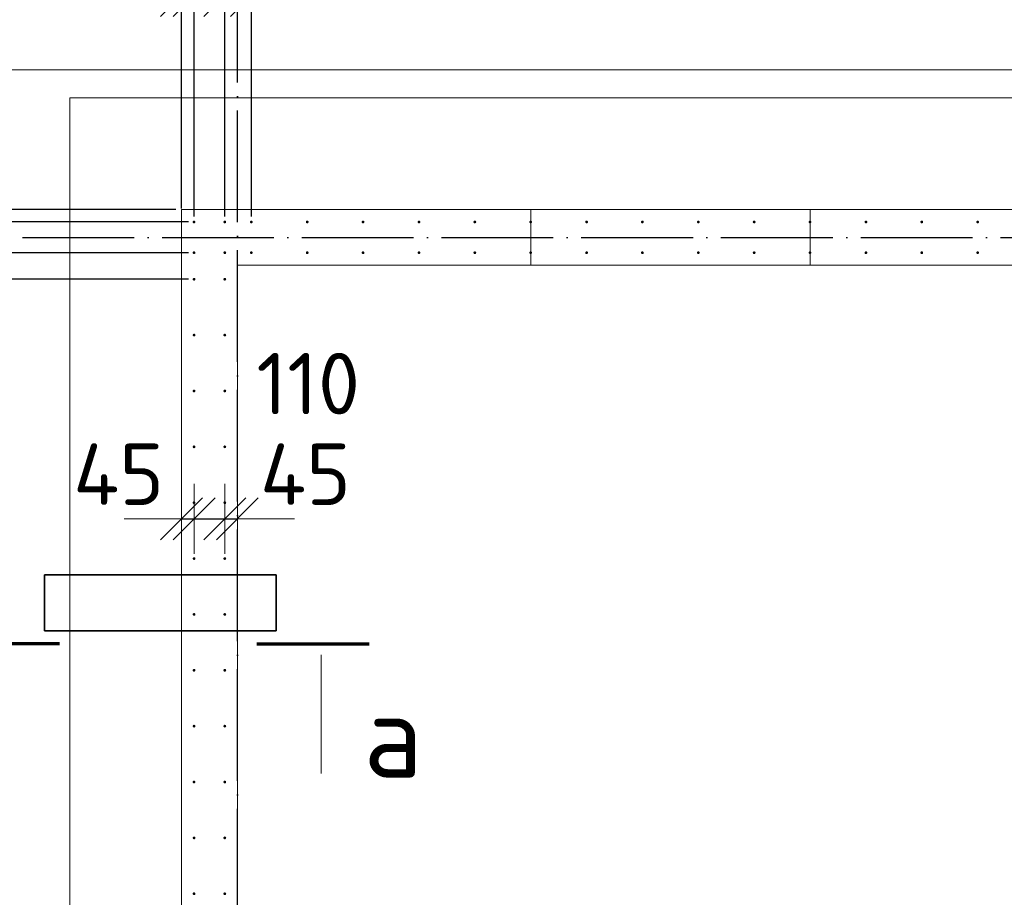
# Model space of a CAD drawing. Header units: millimetres. Extents: x -3725 to 93325, y -74170 to 82591.
# Tile 73 of 133: x 60421 to 63945, y 35417 to 38559. Entities that reach past the tile are written whole.
import ezdxf

# ---------------------------------------------------------------- set-up
doc = ezdxf.new("R2010")
doc.units = ezdxf.units.MM
doc.header["$PDMODE"] = 65
for name, pattern in [('______11', [500, 400, -50, 0, -50]), ('______2', [270, 200, -70]), ('______3', [500, 400, -100]), ('______5', [1100, 800, -100, 100, -100])]:
    doc.linetypes.add(name, pattern=pattern)
for name, color, linetype, lineweight in [('Standard', 7, 'Continuous', 25), ('Арм.стержн. Выпуски', 180, 'Continuous', 35), ('Балка_ общее', 7, '______3', 13), ('Размерная линия_ общее', 7, 'Continuous', 13), ('Стена_ общее', 7, 'Continuous', 35), ('Фундамент (1)', 7, 'Continuous', 35)]:
    doc.layers.add(name, color=color, linetype=linetype, lineweight=lineweight)
doc.layers.add('Осевая линия_ общее', color=7, linetype='______5', lineweight=13, true_color=0xa0a0a0)
doc.styles.add('ISOCPEUR', font='ISOCPEUR')
doc.dimstyles.new('DIMSTYLE_3', dxfattribs={"dimtxt": 220, "dimasz": 250, "dimexe": 0, "dimexo": 0, "dimgap": 110, "dimtad": 2, "dimdec": 0, "dimrnd": 5, "dimzin": 12, "dimdsep": 46, "dimtxsty": 'ISOCPEUR', "dimblk1": 'ALL_ML_STRICH', "dimblk2": 'ALL_ML_STRICH', "dimsah": 1, "dimcen": 0, "dimclrd": 7, "dimclre": 256, "dimclrt": 7, "dimadec": 0, "dimazin": 0, "dimtfac": 1, "dimtdec": 0, "dimtix": 1, "dimtmove": 2, "dimatfit": 3, "dimfxl": 0, "dimtzin": 0, "dimlwd": 0, "dimlwe": -3, "dimarcsym": 0})
doc.dimstyles.new('DIMSTYLE_5', dxfattribs={"dimtxt": 220, "dimasz": 250, "dimexe": 0, "dimexo": 0, "dimgap": 110, "dimtad": 2, "dimdec": 0, "dimrnd": 5, "dimzin": 12, "dimdsep": 46, "dimtxsty": 'ISOCPEUR', "dimblk1": 'ALL_ML_STRICH', "dimblk2": 'ALL_ML_STRICH', "dimsah": 1, "dimcen": 0, "dimclrd": 7, "dimclre": 256, "dimclrt": 7, "dimadec": 0, "dimazin": 0, "dimtfac": 1, "dimtdec": 0, "dimtix": 1, "dimtmove": 2, "dimatfit": 3, "dimfxl": 0, "dimtvp": 1.2, "dimtzin": 0, "dimlwd": 0, "dimlwe": -3, "dimarcsym": 0})

# ---------------------------------------------------------------- blocks, each defined once
blk = doc.blocks.new('СЛОЖНЫЙ_ОБЪЕКТ_6')
at = {"layer": 'Осевая линия_ общее', "color": 253, "linetype": '______11', "lineweight": -3, "true_color": 0xa0a0a0, "transparency": 33554687}
for p, q in [((61200, 15830), (61200, 40010)), ((56930, 37780), (74900, 37780))]:
    blk.add_line(p, q, dxfattribs=at)
blk = doc.blocks.new('ALL_ML_STRICH')
at = {"color": 0, "linetype": 'ByBlock', "lineweight": -2}
for p, q in [((0, -0.5), (0, 0.5)), ((-0.3, -0.3), (0.3, 0.3)), ((-1, 0), (0.5, 0))]:
    blk.add_line(p, q, dxfattribs=at)
blk = doc.blocks.new('*D369')
at = {"layer": 'DEFPOINTS', "color": 7, "linetype": 'Continuous', "lineweight": 13, "transparency": 33554687}
for p in [(61045, 36830), (61000, 36782.5), (61000, 36772.1)]:
    blk.add_point(p, dxfattribs=at)
at = {"layer": 'Размерная линия_ общее', "color": 253, "linetype": 'Continuous', "lineweight": -2, "true_color": 0xa0a0a0, "transparency": 33554687}
for p, q in [((61000, 36772.1), (61000, 36772.1)), ((61045, 36772.1), (61045, 36772.1))]:
    blk.add_line(p, q, dxfattribs=at)
at = {"layer": 'Размерная линия_ общее', "color": 7, "linetype": 'Continuous', "lineweight": -2, "transparency": 33554687}
blk.add_line((61000, 36772.1), (61045, 36772.1), dxfattribs=at)
at = {"layer": 'Размерная линия_ общее', "color": 7, "linetype": 'Continuous', "lineweight": 13, "transparency": 33554687, "xscale": 250, "yscale": 250, "zscale": 250}
blk.add_blockref('ALL_ML_STRICH', (61045, 36772.1), dxfattribs=at)
at = {"layer": 'Размерная линия_ общее', "color": 7, "linetype": 'Continuous', "lineweight": 13, "transparency": 33554687, "xscale": 250, "yscale": 250, "zscale": 250, "rotation": 180}
blk.add_blockref('ALL_ML_STRICH', (61000, 36772.1), dxfattribs=at)
at = {"layer": 'Размерная линия_ общее', "color": 7, "linetype": 'Continuous', "lineweight": 13, "transparency": 33554687, "insert": (60775, 36932), "char_height": 220, "width": 440, "attachment_point": 5, "style": 'ISOCPEUR'}
blk.add_mtext('\\A1;{45}', dxfattribs=at)
blk = doc.blocks.new('*D370')
at = {"layer": 'DEFPOINTS', "color": 7, "linetype": 'Continuous', "lineweight": 13, "transparency": 33554687}
for p in [(61045, 36830), (61155, 36830), (61045, 36772.1)]:
    blk.add_point(p, dxfattribs=at)
at = {"layer": 'Размерная линия_ общее', "color": 253, "linetype": 'Continuous', "lineweight": -2, "true_color": 0xa0a0a0, "transparency": 33554687}
for p, q in [((61045, 36772.1), (61045, 36772.1)), ((61155, 36772.1), (61155, 36772.1))]:
    blk.add_line(p, q, dxfattribs=at)
at = {"layer": 'Размерная линия_ общее', "color": 7, "linetype": 'Continuous', "lineweight": -2, "transparency": 33554687}
blk.add_line((61045, 36772.1), (61155, 36772.1), dxfattribs=at)
at = {"layer": 'Размерная линия_ общее', "color": 7, "linetype": 'Continuous', "lineweight": 13, "transparency": 33554687, "xscale": 250, "yscale": 250, "zscale": 250}
blk.add_blockref('ALL_ML_STRICH', (61155, 36772.1), dxfattribs=at)
at = {"layer": 'Размерная линия_ общее', "color": 7, "linetype": 'Continuous', "lineweight": 13, "transparency": 33554687, "xscale": 250, "yscale": 250, "zscale": 250, "rotation": 180}
blk.add_blockref('ALL_ML_STRICH', (61045, 36772.1), dxfattribs=at)
at = {"layer": 'Размерная линия_ общее', "color": 7, "linetype": 'Continuous', "lineweight": 13, "transparency": 33554687, "insert": (61453.7, 37256.3), "char_height": 220, "width": 660, "attachment_point": 5, "style": 'ISOCPEUR'}
blk.add_mtext('\\A1;{110}', dxfattribs=at)
blk = doc.blocks.new('*D371')
at = {"layer": 'DEFPOINTS', "color": 7, "linetype": 'Continuous', "lineweight": 13, "transparency": 33554687}
for p in [(61155, 36830), (61200, 36823), (61155, 36772.1)]:
    blk.add_point(p, dxfattribs=at)
at = {"layer": 'Размерная линия_ общее', "color": 253, "linetype": 'Continuous', "lineweight": -2, "true_color": 0xa0a0a0, "transparency": 33554687}
for p, q in [((61155, 36772.1), (61155, 36772.1)), ((61200, 36772.1), (61200, 36772.1))]:
    blk.add_line(p, q, dxfattribs=at)
at = {"layer": 'Размерная линия_ общее', "color": 7, "linetype": 'Continuous', "lineweight": -2, "transparency": 33554687}
blk.add_line((61155, 36772.1), (61200, 36772.1), dxfattribs=at)
at = {"layer": 'Размерная линия_ общее', "color": 7, "linetype": 'Continuous', "lineweight": 13, "transparency": 33554687, "xscale": 250, "yscale": 250, "zscale": 250}
blk.add_blockref('ALL_ML_STRICH', (61200, 36772.1), dxfattribs=at)
at = {"layer": 'Размерная линия_ общее', "color": 7, "linetype": 'Continuous', "lineweight": 13, "transparency": 33554687, "xscale": 250, "yscale": 250, "zscale": 250, "rotation": 180}
blk.add_blockref('ALL_ML_STRICH', (61155, 36772.1), dxfattribs=at)
at = {"layer": 'Размерная линия_ общее', "color": 7, "linetype": 'Continuous', "lineweight": 13, "transparency": 33554687, "insert": (61443.8, 36932), "char_height": 220, "width": 440, "attachment_point": 5, "style": 'ISOCPEUR'}
blk.add_mtext('\\A1;{45}', dxfattribs=at)
blk = doc.blocks.new('*D520')
at = {"layer": 'DEFPOINTS', "color": 7, "linetype": 'Continuous', "lineweight": 13, "transparency": 33554687}
for p in [(61000, 38645.5), (61000, 37862.8), (61045, 37835)]:
    blk.add_point(p, dxfattribs=at)
at = {"layer": 'Размерная линия_ общее', "color": 253, "linetype": 'Continuous', "lineweight": -2, "true_color": 0xa0a0a0, "transparency": 33554687}
for p, q in [((61000, 37882.8), (61000, 38645.5)), ((61045, 37855), (61045, 38645.5))]:
    blk.add_line(p, q, dxfattribs=at)
at = {"layer": 'Размерная линия_ общее', "color": 7, "linetype": 'Continuous', "lineweight": -2, "transparency": 33554687}
blk.add_line((61000, 38645.5), (61045, 38645.5), dxfattribs=at)
at = {"layer": 'Размерная линия_ общее', "color": 7, "linetype": 'Continuous', "lineweight": 13, "transparency": 33554687, "xscale": 250, "yscale": 250, "zscale": 250}
blk.add_blockref('ALL_ML_STRICH', (61045, 38645.5), dxfattribs=at)
at = {"layer": 'Размерная линия_ общее', "color": 7, "linetype": 'Continuous', "lineweight": 13, "transparency": 33554687, "xscale": 250, "yscale": 250, "zscale": 250, "rotation": 180}
blk.add_blockref('ALL_ML_STRICH', (61000, 38645.5), dxfattribs=at)
at = {"layer": 'Размерная линия_ общее', "color": 7, "linetype": 'Continuous', "lineweight": 13, "transparency": 33554687, "insert": (60761.9, 38805.9), "char_height": 220, "width": 440, "attachment_point": 5, "style": 'ISOCPEUR'}
blk.add_mtext('\\A1;{45}', dxfattribs=at)
blk = doc.blocks.new('*D521')
at = {"layer": 'DEFPOINTS', "color": 7, "linetype": 'Continuous', "lineweight": 13, "transparency": 33554687}
for p in [(61045, 38645.5), (61045, 37835), (61155, 37835)]:
    blk.add_point(p, dxfattribs=at)
at = {"layer": 'Размерная линия_ общее', "color": 253, "linetype": 'Continuous', "lineweight": -2, "true_color": 0xa0a0a0, "transparency": 33554687}
for p, q in [((61045, 37855), (61045, 38645.5)), ((61155, 37855), (61155, 38645.5))]:
    blk.add_line(p, q, dxfattribs=at)
at = {"layer": 'Размерная линия_ общее', "color": 7, "linetype": 'Continuous', "lineweight": -2, "transparency": 33554687}
blk.add_line((61045, 38645.5), (61155, 38645.5), dxfattribs=at)
at = {"layer": 'Размерная линия_ общее', "color": 7, "linetype": 'Continuous', "lineweight": 13, "transparency": 33554687, "xscale": 250, "yscale": 250, "zscale": 250}
blk.add_blockref('ALL_ML_STRICH', (61155, 38645.5), dxfattribs=at)
at = {"layer": 'Размерная линия_ общее', "color": 7, "linetype": 'Continuous', "lineweight": 13, "transparency": 33554687, "xscale": 250, "yscale": 250, "zscale": 250, "rotation": 180}
blk.add_blockref('ALL_ML_STRICH', (61045, 38645.5), dxfattribs=at)
at = {"layer": 'Размерная линия_ общее', "color": 7, "linetype": 'Continuous', "lineweight": 13, "transparency": 33554687, "insert": (60885.3, 39148), "char_height": 220, "width": 660, "attachment_point": 5, "style": 'ISOCPEUR'}
blk.add_mtext('\\A1;{110}', dxfattribs=at)
blk = doc.blocks.new('*D522')
at = {"layer": 'DEFPOINTS', "color": 7, "linetype": 'Continuous', "lineweight": 13, "transparency": 33554687}
for p in [(61155, 38645.5), (61155, 37835), (61250, 37835)]:
    blk.add_point(p, dxfattribs=at)
at = {"layer": 'Размерная линия_ общее', "color": 253, "linetype": 'Continuous', "lineweight": -2, "true_color": 0xa0a0a0, "transparency": 33554687}
for p, q in [((61155, 37855), (61155, 38645.5)), ((61250, 37855), (61250, 38645.5))]:
    blk.add_line(p, q, dxfattribs=at)
at = {"layer": 'Размерная линия_ общее', "color": 7, "linetype": 'Continuous', "lineweight": -2, "transparency": 33554687}
blk.add_line((61155, 38645.5), (61250, 38645.5), dxfattribs=at)
at = {"layer": 'Размерная линия_ общее', "color": 7, "linetype": 'Continuous', "lineweight": 13, "transparency": 33554687, "xscale": 250, "yscale": 250, "zscale": 250}
blk.add_blockref('ALL_ML_STRICH', (61250, 38645.5), dxfattribs=at)
at = {"layer": 'Размерная линия_ общее', "color": 7, "linetype": 'Continuous', "lineweight": 13, "transparency": 33554687, "xscale": 250, "yscale": 250, "zscale": 250, "rotation": 180}
blk.add_blockref('ALL_ML_STRICH', (61155, 38645.5), dxfattribs=at)
at = {"layer": 'Размерная линия_ общее', "color": 7, "linetype": 'Continuous', "lineweight": 13, "transparency": 33554687, "insert": (61481.3, 39145.6), "char_height": 220, "width": 440, "attachment_point": 5, "style": 'ISOCPEUR'}
blk.add_mtext('\\A1;{95}', dxfattribs=at)
blk = doc.blocks.new('*D523')
at = {"layer": 'DEFPOINTS', "color": 7, "linetype": 'Continuous', "lineweight": 13, "transparency": 33554687}
for p in [(61250, 38645.5), (61250, 37835), (73850, 37835)]:
    blk.add_point(p, dxfattribs=at)
at = {"layer": 'Размерная линия_ общее', "color": 253, "linetype": 'Continuous', "lineweight": -2, "true_color": 0xa0a0a0, "transparency": 33554687}
for p, q in [((61250, 37855), (61250, 38645.5)), ((73850, 37855), (73850, 38645.5))]:
    blk.add_line(p, q, dxfattribs=at)
at = {"layer": 'Размерная линия_ общее', "color": 7, "linetype": 'Continuous', "lineweight": -2, "transparency": 33554687}
blk.add_line((61250, 38645.5), (73850, 38645.5), dxfattribs=at)
at = {"layer": 'Размерная линия_ общее', "color": 7, "linetype": 'Continuous', "lineweight": 13, "transparency": 33554687, "xscale": 250, "yscale": 250, "zscale": 250, "rotation": 180}
blk.add_blockref('ALL_ML_STRICH', (61250, 38645.5), dxfattribs=at)
at = {"layer": 'Размерная линия_ общее', "color": 7, "linetype": 'Continuous', "lineweight": 13, "transparency": 33554687, "xscale": 250, "yscale": 250, "zscale": 250}
blk.add_blockref('ALL_ML_STRICH', (73850, 38645.5), dxfattribs=at)
at = {"layer": 'Размерная линия_ общее', "color": 7, "linetype": 'Continuous', "lineweight": 13, "transparency": 33554687, "insert": (66659, 38915.5), "char_height": 220, "width": 11, "attachment_point": 1, "line_spacing_factor": 0.60241, "style": 'ISOCPEUR'}
blk.add_mtext('63х200=12600', dxfattribs=at)
blk = doc.blocks.new('*D722')
at = {"layer": 'DEFPOINTS', "color": 7, "linetype": 'Continuous', "lineweight": 13, "transparency": 33554687}
for p in [(61045, 37630), (58219.7, 34630), (61050, 34630)]:
    blk.add_point(p, dxfattribs=at)
at = {"layer": 'Размерная линия_ общее', "color": 253, "linetype": 'Continuous', "lineweight": -2, "true_color": 0xa0a0a0, "transparency": 33554687}
for p, q in [((61025, 37630), (58219.7, 37630)), ((61030, 34630), (58219.7, 34630))]:
    blk.add_line(p, q, dxfattribs=at)
at = {"layer": 'Размерная линия_ общее', "color": 7, "linetype": 'Continuous', "lineweight": -2, "transparency": 33554687}
blk.add_line((58219.7, 34630), (58219.7, 37630), dxfattribs=at)
at = {"layer": 'Размерная линия_ общее', "color": 7, "linetype": 'Continuous', "lineweight": 13, "transparency": 33554687, "xscale": 250, "yscale": 250, "zscale": 250}
for p, rotation in [((58219.7, 37630), 90), ((58219.7, 34630), 270)]:
    blk.add_blockref('ALL_ML_STRICH', p, dxfattribs=dict(at, rotation=rotation))
at = {"layer": 'Размерная линия_ общее', "color": 7, "linetype": 'Continuous', "lineweight": 13, "transparency": 33554687, "insert": (57949.7, 35316), "char_height": 220, "width": 11, "attachment_point": 1, "rotation": 90, "line_spacing_factor": 0.60241, "style": 'ISOCPEUR'}
blk.add_mtext('15х200=3000', dxfattribs=at)
blk = doc.blocks.new('*D723')
at = {"layer": 'DEFPOINTS', "color": 7, "linetype": 'Continuous', "lineweight": 13, "transparency": 33554687}
for p in [(61045, 37725), (58219.7, 37630), (61045, 37630)]:
    blk.add_point(p, dxfattribs=at)
at = {"layer": 'Размерная линия_ общее', "color": 253, "linetype": 'Continuous', "lineweight": -2, "true_color": 0xa0a0a0, "transparency": 33554687}
for p, q in [((61025, 37725), (58219.7, 37725)), ((61025, 37630), (58219.7, 37630))]:
    blk.add_line(p, q, dxfattribs=at)
at = {"layer": 'Размерная линия_ общее', "color": 7, "linetype": 'Continuous', "lineweight": -2, "transparency": 33554687}
blk.add_line((58219.7, 37630), (58219.7, 37725), dxfattribs=at)
at = {"layer": 'Размерная линия_ общее', "color": 7, "linetype": 'Continuous', "lineweight": 13, "transparency": 33554687, "xscale": 250, "yscale": 250, "zscale": 250}
for p, rotation in [((58219.7, 37630), 270), ((58219.7, 37725), 90)]:
    blk.add_blockref('ALL_ML_STRICH', p, dxfattribs=dict(at, rotation=rotation))
at = {"layer": 'Размерная линия_ общее', "color": 7, "linetype": 'Continuous', "lineweight": 13, "transparency": 33554687, "insert": (57762.5, 37485.1), "char_height": 220, "width": 440, "attachment_point": 5, "rotation": 90, "style": 'ISOCPEUR'}
blk.add_mtext('\\A1;{95}', dxfattribs=at)
blk = doc.blocks.new('*D724')
at = {"layer": 'DEFPOINTS', "color": 7, "linetype": 'Continuous', "lineweight": 13, "transparency": 33554687}
for p in [(61045, 37835), (58219.7, 37725), (61045, 37725)]:
    blk.add_point(p, dxfattribs=at)
at = {"layer": 'Размерная линия_ общее', "color": 253, "linetype": 'Continuous', "lineweight": -2, "true_color": 0xa0a0a0, "transparency": 33554687}
for p, q in [((61025, 37835), (58219.7, 37835)), ((61025, 37725), (58219.7, 37725))]:
    blk.add_line(p, q, dxfattribs=at)
at = {"layer": 'Размерная линия_ общее', "color": 7, "linetype": 'Continuous', "lineweight": -2, "transparency": 33554687}
blk.add_line((58219.7, 37725), (58219.7, 37835), dxfattribs=at)
at = {"layer": 'Размерная линия_ общее', "color": 7, "linetype": 'Continuous', "lineweight": 13, "transparency": 33554687, "xscale": 250, "yscale": 250, "zscale": 250}
for p, rotation in [((58219.7, 37725), 270), ((58219.7, 37835), 90)]:
    blk.add_blockref('ALL_ML_STRICH', p, dxfattribs=dict(at, rotation=rotation))
at = {"layer": 'Размерная линия_ общее', "color": 7, "linetype": 'Continuous', "lineweight": 13, "transparency": 33554687, "insert": (57624.7, 38198.4), "char_height": 220, "width": 660, "attachment_point": 5, "rotation": 90, "style": 'ISOCPEUR'}
blk.add_mtext('\\A1;{110}', dxfattribs=at)
blk = doc.blocks.new('*D725')
at = {"layer": 'DEFPOINTS', "color": 7, "linetype": 'Continuous', "lineweight": 13, "transparency": 33554687}
for p in [(61000, 37880), (58219.7, 37835), (61045, 37835)]:
    blk.add_point(p, dxfattribs=at)
at = {"layer": 'Размерная линия_ общее', "color": 253, "linetype": 'Continuous', "lineweight": -2, "true_color": 0xa0a0a0, "transparency": 33554687}
for p, q in [((60980, 37880), (58219.7, 37880)), ((61025, 37835), (58219.7, 37835))]:
    blk.add_line(p, q, dxfattribs=at)
at = {"layer": 'Размерная линия_ общее', "color": 7, "linetype": 'Continuous', "lineweight": -2, "transparency": 33554687}
blk.add_line((58219.7, 37835), (58219.7, 37880), dxfattribs=at)
at = {"layer": 'Размерная линия_ общее', "color": 7, "linetype": 'Continuous', "lineweight": 13, "transparency": 33554687, "xscale": 250, "yscale": 250, "zscale": 250}
for p, rotation in [((58219.7, 37835), 270), ((58219.7, 37880), 90)]:
    blk.add_blockref('ALL_ML_STRICH', p, dxfattribs=dict(at, rotation=rotation))
at = {"layer": 'Размерная линия_ общее', "color": 7, "linetype": 'Continuous', "lineweight": 13, "transparency": 33554687, "insert": (58059.9, 38135.3), "char_height": 220, "width": 440, "attachment_point": 5, "rotation": 90, "style": 'ISOCPEUR'}
blk.add_mtext('\\A1;{45}', dxfattribs=at)

msp = doc.modelspace()

# ---------------------------------------------------------------- hatches: boundary and pattern name
at = {"layer": 'Арм.стержн. Выпуски', "linetype": 'Continuous', "lineweight": 35, "transparency": 33554687}
for points in [[(61050, 37835), (61049.6, 37836.9), (61048.5, 37838.5), (61046.9, 37839.6), (61045, 37840), (61043.1, 37839.6), (61041.5, 37838.5), (61040.4, 37836.9), (61040, 37835), (61040.4, 37833.1), (61041.5, 37831.5), (61043.1, 37830.4), (61045, 37830), (61046.9, 37830.4), (61048.5, 37831.5), (61049.6, 37833.1)], [(61160, 37835), (61159.6, 37836.9), (61158.5, 37838.5), (61156.9, 37839.6), (61155, 37840), (61153.1, 37839.6), (61151.5, 37838.5), (61150.4, 37836.9), (61150, 37835), (61150.4, 37833.1), (61151.5, 37831.5), (61153.1, 37830.4), (61155, 37830), (61156.9, 37830.4), (61158.5, 37831.5), (61159.6, 37833.1)], [(61255, 37835), (61254.6, 37836.9), (61253.5, 37838.5), (61251.9, 37839.6), (61250, 37840), (61248.1, 37839.6), (61246.5, 37838.5), (61245.4, 37836.9), (61245, 37835), (61245.4, 37833.1), (61246.5, 37831.5), (61248.1, 37830.4), (61250, 37830), (61251.9, 37830.4), (61253.5, 37831.5), (61254.6, 37833.1)], [(61455, 37835), (61454.6, 37836.9), (61453.5, 37838.5), (61451.9, 37839.6), (61450, 37840), (61448.1, 37839.6), (61446.5, 37838.5), (61445.4, 37836.9), (61445, 37835), (61445.4, 37833.1), (61446.5, 37831.5), (61448.1, 37830.4), (61450, 37830), (61451.9, 37830.4), (61453.5, 37831.5), (61454.6, 37833.1)], [(61655, 37835), (61654.6, 37836.9), (61653.5, 37838.5), (61651.9, 37839.6), (61650, 37840), (61648.1, 37839.6), (61646.5, 37838.5), (61645.4, 37836.9), (61645, 37835), (61645.4, 37833.1), (61646.5, 37831.5), (61648.1, 37830.4), (61650, 37830), (61651.9, 37830.4), (61653.5, 37831.5), (61654.6, 37833.1)], [(61855, 37835), (61854.6, 37836.9), (61853.5, 37838.5), (61851.9, 37839.6), (61850, 37840), (61848.1, 37839.6), (61846.5, 37838.5), (61845.4, 37836.9), (61845, 37835), (61845.4, 37833.1), (61846.5, 37831.5), (61848.1, 37830.4), (61850, 37830), (61851.9, 37830.4), (61853.5, 37831.5), (61854.6, 37833.1)], [(62055, 37835), (62054.6, 37836.9), (62053.5, 37838.5), (62051.9, 37839.6), (62050, 37840), (62048.1, 37839.6), (62046.5, 37838.5), (62045.4, 37836.9), (62045, 37835), (62045.4, 37833.1), (62046.5, 37831.5), (62048.1, 37830.4), (62050, 37830), (62051.9, 37830.4), (62053.5, 37831.5), (62054.6, 37833.1)], [(62255, 37835), (62254.6, 37836.9), (62253.5, 37838.5), (62251.9, 37839.6), (62250, 37840), (62248.1, 37839.6), (62246.5, 37838.5), (62245.4, 37836.9), (62245, 37835), (62245.4, 37833.1), (62246.5, 37831.5), (62248.1, 37830.4), (62250, 37830), (62251.9, 37830.4), (62253.5, 37831.5), (62254.6, 37833.1)], [(62455, 37835), (62454.6, 37836.9), (62453.5, 37838.5), (62451.9, 37839.6), (62450, 37840), (62448.1, 37839.6), (62446.5, 37838.5), (62445.4, 37836.9), (62445, 37835), (62445.4, 37833.1), (62446.5, 37831.5), (62448.1, 37830.4), (62450, 37830), (62451.9, 37830.4), (62453.5, 37831.5), (62454.6, 37833.1)], [(62655, 37835), (62654.6, 37836.9), (62653.5, 37838.5), (62651.9, 37839.6), (62650, 37840), (62648.1, 37839.6), (62646.5, 37838.5), (62645.4, 37836.9), (62645, 37835), (62645.4, 37833.1), (62646.5, 37831.5), (62648.1, 37830.4), (62650, 37830), (62651.9, 37830.4), (62653.5, 37831.5), (62654.6, 37833.1)], [(62855, 37835), (62854.6, 37836.9), (62853.5, 37838.5), (62851.9, 37839.6), (62850, 37840), (62848.1, 37839.6), (62846.5, 37838.5), (62845.4, 37836.9), (62845, 37835), (62845.4, 37833.1), (62846.5, 37831.5), (62848.1, 37830.4), (62850, 37830), (62851.9, 37830.4), (62853.5, 37831.5), (62854.6, 37833.1)], [(63055, 37835), (63054.6, 37836.9), (63053.5, 37838.5), (63051.9, 37839.6), (63050, 37840), (63048.1, 37839.6), (63046.5, 37838.5), (63045.4, 37836.9), (63045, 37835), (63045.4, 37833.1), (63046.5, 37831.5), (63048.1, 37830.4), (63050, 37830), (63051.9, 37830.4), (63053.5, 37831.5), (63054.6, 37833.1)], [(63255, 37835), (63254.6, 37836.9), (63253.5, 37838.5), (63251.9, 37839.6), (63250, 37840), (63248.1, 37839.6), (63246.5, 37838.5), (63245.4, 37836.9), (63245, 37835), (63245.4, 37833.1), (63246.5, 37831.5), (63248.1, 37830.4), (63250, 37830), (63251.9, 37830.4), (63253.5, 37831.5), (63254.6, 37833.1)], [(63455, 37835), (63454.6, 37836.9), (63453.5, 37838.5), (63451.9, 37839.6), (63450, 37840), (63448.1, 37839.6), (63446.5, 37838.5), (63445.4, 37836.9), (63445, 37835), (63445.4, 37833.1), (63446.5, 37831.5), (63448.1, 37830.4), (63450, 37830), (63451.9, 37830.4), (63453.5, 37831.5), (63454.6, 37833.1)], [(63655, 37835), (63654.6, 37836.9), (63653.5, 37838.5), (63651.9, 37839.6), (63650, 37840), (63648.1, 37839.6), (63646.5, 37838.5), (63645.4, 37836.9), (63645, 37835), (63645.4, 37833.1), (63646.5, 37831.5), (63648.1, 37830.4), (63650, 37830), (63651.9, 37830.4), (63653.5, 37831.5), (63654.6, 37833.1)], [(63855, 37835), (63854.6, 37836.9), (63853.5, 37838.5), (63851.9, 37839.6), (63850, 37840), (63848.1, 37839.6), (63846.5, 37838.5), (63845.4, 37836.9), (63845, 37835), (63845.4, 37833.1), (63846.5, 37831.5), (63848.1, 37830.4), (63850, 37830), (63851.9, 37830.4), (63853.5, 37831.5), (63854.6, 37833.1)], [(61050, 37725), (61049.6, 37726.9), (61048.5, 37728.5), (61046.9, 37729.6), (61045, 37730), (61043.1, 37729.6), (61041.5, 37728.5), (61040.4, 37726.9), (61040, 37725), (61040.4, 37723.1), (61041.5, 37721.5), (61043.1, 37720.4), (61045, 37720), (61046.9, 37720.4), (61048.5, 37721.5), (61049.6, 37723.1)], [(61160, 37725), (61159.6, 37726.9), (61158.5, 37728.5), (61156.9, 37729.6), (61155, 37730), (61153.1, 37729.6), (61151.5, 37728.5), (61150.4, 37726.9), (61150, 37725), (61150.4, 37723.1), (61151.5, 37721.5), (61153.1, 37720.4), (61155, 37720), (61156.9, 37720.4), (61158.5, 37721.5), (61159.6, 37723.1)], [(61255, 37725), (61254.6, 37726.9), (61253.5, 37728.5), (61251.9, 37729.6), (61250, 37730), (61248.1, 37729.6), (61246.5, 37728.5), (61245.4, 37726.9), (61245, 37725), (61245.4, 37723.1), (61246.5, 37721.5), (61248.1, 37720.4), (61250, 37720), (61251.9, 37720.4), (61253.5, 37721.5), (61254.6, 37723.1)], [(61455, 37725), (61454.6, 37726.9), (61453.5, 37728.5), (61451.9, 37729.6), (61450, 37730), (61448.1, 37729.6), (61446.5, 37728.5), (61445.4, 37726.9), (61445, 37725), (61445.4, 37723.1), (61446.5, 37721.5), (61448.1, 37720.4), (61450, 37720), (61451.9, 37720.4), (61453.5, 37721.5), (61454.6, 37723.1)], [(61655, 37725), (61654.6, 37726.9), (61653.5, 37728.5), (61651.9, 37729.6), (61650, 37730), (61648.1, 37729.6), (61646.5, 37728.5), (61645.4, 37726.9), (61645, 37725), (61645.4, 37723.1), (61646.5, 37721.5), (61648.1, 37720.4), (61650, 37720), (61651.9, 37720.4), (61653.5, 37721.5), (61654.6, 37723.1)], [(61855, 37725), (61854.6, 37726.9), (61853.5, 37728.5), (61851.9, 37729.6), (61850, 37730), (61848.1, 37729.6), (61846.5, 37728.5), (61845.4, 37726.9), (61845, 37725), (61845.4, 37723.1), (61846.5, 37721.5), (61848.1, 37720.4), (61850, 37720), (61851.9, 37720.4), (61853.5, 37721.5), (61854.6, 37723.1)], [(62055, 37725), (62054.6, 37726.9), (62053.5, 37728.5), (62051.9, 37729.6), (62050, 37730), (62048.1, 37729.6), (62046.5, 37728.5), (62045.4, 37726.9), (62045, 37725), (62045.4, 37723.1), (62046.5, 37721.5), (62048.1, 37720.4), (62050, 37720), (62051.9, 37720.4), (62053.5, 37721.5), (62054.6, 37723.1)], [(62255, 37725), (62254.6, 37726.9), (62253.5, 37728.5), (62251.9, 37729.6), (62250, 37730), (62248.1, 37729.6), (62246.5, 37728.5), (62245.4, 37726.9), (62245, 37725), (62245.4, 37723.1), (62246.5, 37721.5), (62248.1, 37720.4), (62250, 37720), (62251.9, 37720.4), (62253.5, 37721.5), (62254.6, 37723.1)], [(62455, 37725), (62454.6, 37726.9), (62453.5, 37728.5), (62451.9, 37729.6), (62450, 37730), (62448.1, 37729.6), (62446.5, 37728.5), (62445.4, 37726.9), (62445, 37725), (62445.4, 37723.1), (62446.5, 37721.5), (62448.1, 37720.4), (62450, 37720), (62451.9, 37720.4), (62453.5, 37721.5), (62454.6, 37723.1)], [(62655, 37725), (62654.6, 37726.9), (62653.5, 37728.5), (62651.9, 37729.6), (62650, 37730), (62648.1, 37729.6), (62646.5, 37728.5), (62645.4, 37726.9), (62645, 37725), (62645.4, 37723.1), (62646.5, 37721.5), (62648.1, 37720.4), (62650, 37720), (62651.9, 37720.4), (62653.5, 37721.5), (62654.6, 37723.1)], [(62855, 37725), (62854.6, 37726.9), (62853.5, 37728.5), (62851.9, 37729.6), (62850, 37730), (62848.1, 37729.6), (62846.5, 37728.5), (62845.4, 37726.9), (62845, 37725), (62845.4, 37723.1), (62846.5, 37721.5), (62848.1, 37720.4), (62850, 37720), (62851.9, 37720.4), (62853.5, 37721.5), (62854.6, 37723.1)], [(63055, 37725), (63054.6, 37726.9), (63053.5, 37728.5), (63051.9, 37729.6), (63050, 37730), (63048.1, 37729.6), (63046.5, 37728.5), (63045.4, 37726.9), (63045, 37725), (63045.4, 37723.1), (63046.5, 37721.5), (63048.1, 37720.4), (63050, 37720), (63051.9, 37720.4), (63053.5, 37721.5), (63054.6, 37723.1)], [(63255, 37725), (63254.6, 37726.9), (63253.5, 37728.5), (63251.9, 37729.6), (63250, 37730), (63248.1, 37729.6), (63246.5, 37728.5), (63245.4, 37726.9), (63245, 37725), (63245.4, 37723.1), (63246.5, 37721.5), (63248.1, 37720.4), (63250, 37720), (63251.9, 37720.4), (63253.5, 37721.5), (63254.6, 37723.1)], [(63455, 37725), (63454.6, 37726.9), (63453.5, 37728.5), (63451.9, 37729.6), (63450, 37730), (63448.1, 37729.6), (63446.5, 37728.5), (63445.4, 37726.9), (63445, 37725), (63445.4, 37723.1), (63446.5, 37721.5), (63448.1, 37720.4), (63450, 37720), (63451.9, 37720.4), (63453.5, 37721.5), (63454.6, 37723.1)], [(63655, 37725), (63654.6, 37726.9), (63653.5, 37728.5), (63651.9, 37729.6), (63650, 37730), (63648.1, 37729.6), (63646.5, 37728.5), (63645.4, 37726.9), (63645, 37725), (63645.4, 37723.1), (63646.5, 37721.5), (63648.1, 37720.4), (63650, 37720), (63651.9, 37720.4), (63653.5, 37721.5), (63654.6, 37723.1)], [(63855, 37725), (63854.6, 37726.9), (63853.5, 37728.5), (63851.9, 37729.6), (63850, 37730), (63848.1, 37729.6), (63846.5, 37728.5), (63845.4, 37726.9), (63845, 37725), (63845.4, 37723.1), (63846.5, 37721.5), (63848.1, 37720.4), (63850, 37720), (63851.9, 37720.4), (63853.5, 37721.5), (63854.6, 37723.1)], [(61050, 37630), (61049.6, 37631.9), (61048.5, 37633.5), (61046.9, 37634.6), (61045, 37635), (61043.1, 37634.6), (61041.5, 37633.5), (61040.4, 37631.9), (61040, 37630), (61040.4, 37628.1), (61041.5, 37626.5), (61043.1, 37625.4), (61045, 37625), (61046.9, 37625.4), (61048.5, 37626.5), (61049.6, 37628.1)], [(61160, 37630), (61159.6, 37631.9), (61158.5, 37633.5), (61156.9, 37634.6), (61155, 37635), (61153.1, 37634.6), (61151.5, 37633.5), (61150.4, 37631.9), (61150, 37630), (61150.4, 37628.1), (61151.5, 37626.5), (61153.1, 37625.4), (61155, 37625), (61156.9, 37625.4), (61158.5, 37626.5), (61159.6, 37628.1)], [(61050, 37430), (61049.6, 37431.9), (61048.5, 37433.5), (61046.9, 37434.6), (61045, 37435), (61043.1, 37434.6), (61041.5, 37433.5), (61040.4, 37431.9), (61040, 37430), (61040.4, 37428.1), (61041.5, 37426.5), (61043.1, 37425.4), (61045, 37425), (61046.9, 37425.4), (61048.5, 37426.5), (61049.6, 37428.1)], [(61160, 37430), (61159.6, 37431.9), (61158.5, 37433.5), (61156.9, 37434.6), (61155, 37435), (61153.1, 37434.6), (61151.5, 37433.5), (61150.4, 37431.9), (61150, 37430), (61150.4, 37428.1), (61151.5, 37426.5), (61153.1, 37425.4), (61155, 37425), (61156.9, 37425.4), (61158.5, 37426.5), (61159.6, 37428.1)], [(61050, 37230), (61049.6, 37231.9), (61048.5, 37233.5), (61046.9, 37234.6), (61045, 37235), (61043.1, 37234.6), (61041.5, 37233.5), (61040.4, 37231.9), (61040, 37230), (61040.4, 37228.1), (61041.5, 37226.5), (61043.1, 37225.4), (61045, 37225), (61046.9, 37225.4), (61048.5, 37226.5), (61049.6, 37228.1)], [(61160, 37230), (61159.6, 37231.9), (61158.5, 37233.5), (61156.9, 37234.6), (61155, 37235), (61153.1, 37234.6), (61151.5, 37233.5), (61150.4, 37231.9), (61150, 37230), (61150.4, 37228.1), (61151.5, 37226.5), (61153.1, 37225.4), (61155, 37225), (61156.9, 37225.4), (61158.5, 37226.5), (61159.6, 37228.1)], [(61050, 37030), (61049.6, 37031.9), (61048.5, 37033.5), (61046.9, 37034.6), (61045, 37035), (61043.1, 37034.6), (61041.5, 37033.5), (61040.4, 37031.9), (61040, 37030), (61040.4, 37028.1), (61041.5, 37026.5), (61043.1, 37025.4), (61045, 37025), (61046.9, 37025.4), (61048.5, 37026.5), (61049.6, 37028.1)], [(61160, 37030), (61159.6, 37031.9), (61158.5, 37033.5), (61156.9, 37034.6), (61155, 37035), (61153.1, 37034.6), (61151.5, 37033.5), (61150.4, 37031.9), (61150, 37030), (61150.4, 37028.1), (61151.5, 37026.5), (61153.1, 37025.4), (61155, 37025), (61156.9, 37025.4), (61158.5, 37026.5), (61159.6, 37028.1)], [(61050, 36830), (61049.6, 36831.9), (61048.5, 36833.5), (61046.9, 36834.6), (61045, 36835), (61043.1, 36834.6), (61041.5, 36833.5), (61040.4, 36831.9), (61040, 36830), (61040.4, 36828.1), (61041.5, 36826.5), (61043.1, 36825.4), (61045, 36825), (61046.9, 36825.4), (61048.5, 36826.5), (61049.6, 36828.1)], [(61160, 36830), (61159.6, 36831.9), (61158.5, 36833.5), (61156.9, 36834.6), (61155, 36835), (61153.1, 36834.6), (61151.5, 36833.5), (61150.4, 36831.9), (61150, 36830), (61150.4, 36828.1), (61151.5, 36826.5), (61153.1, 36825.4), (61155, 36825), (61156.9, 36825.4), (61158.5, 36826.5), (61159.6, 36828.1)], [(61050, 36630), (61049.6, 36631.9), (61048.5, 36633.5), (61046.9, 36634.6), (61045, 36635), (61043.1, 36634.6), (61041.5, 36633.5), (61040.4, 36631.9), (61040, 36630), (61040.4, 36628.1), (61041.5, 36626.5), (61043.1, 36625.4), (61045, 36625), (61046.9, 36625.4), (61048.5, 36626.5), (61049.6, 36628.1)], [(61160, 36630), (61159.6, 36631.9), (61158.5, 36633.5), (61156.9, 36634.6), (61155, 36635), (61153.1, 36634.6), (61151.5, 36633.5), (61150.4, 36631.9), (61150, 36630), (61150.4, 36628.1), (61151.5, 36626.5), (61153.1, 36625.4), (61155, 36625), (61156.9, 36625.4), (61158.5, 36626.5), (61159.6, 36628.1)], [(61050, 36430), (61049.6, 36431.9), (61048.5, 36433.5), (61046.9, 36434.6), (61045, 36435), (61043.1, 36434.6), (61041.5, 36433.5), (61040.4, 36431.9), (61040, 36430), (61040.4, 36428.1), (61041.5, 36426.5), (61043.1, 36425.4), (61045, 36425), (61046.9, 36425.4), (61048.5, 36426.5), (61049.6, 36428.1)], [(61160, 36430), (61159.6, 36431.9), (61158.5, 36433.5), (61156.9, 36434.6), (61155, 36435), (61153.1, 36434.6), (61151.5, 36433.5), (61150.4, 36431.9), (61150, 36430), (61150.4, 36428.1), (61151.5, 36426.5), (61153.1, 36425.4), (61155, 36425), (61156.9, 36425.4), (61158.5, 36426.5), (61159.6, 36428.1)], [(61050, 36230), (61049.6, 36231.9), (61048.5, 36233.5), (61046.9, 36234.6), (61045, 36235), (61043.1, 36234.6), (61041.5, 36233.5), (61040.4, 36231.9), (61040, 36230), (61040.4, 36228.1), (61041.5, 36226.5), (61043.1, 36225.4), (61045, 36225), (61046.9, 36225.4), (61048.5, 36226.5), (61049.6, 36228.1)], [(61160, 36230), (61159.6, 36231.9), (61158.5, 36233.5), (61156.9, 36234.6), (61155, 36235), (61153.1, 36234.6), (61151.5, 36233.5), (61150.4, 36231.9), (61150, 36230), (61150.4, 36228.1), (61151.5, 36226.5), (61153.1, 36225.4), (61155, 36225), (61156.9, 36225.4), (61158.5, 36226.5), (61159.6, 36228.1)], [(61050, 36030), (61049.6, 36031.9), (61048.5, 36033.5), (61046.9, 36034.6), (61045, 36035), (61043.1, 36034.6), (61041.5, 36033.5), (61040.4, 36031.9), (61040, 36030), (61040.4, 36028.1), (61041.5, 36026.5), (61043.1, 36025.4), (61045, 36025), (61046.9, 36025.4), (61048.5, 36026.5), (61049.6, 36028.1)], [(61160, 36030), (61159.6, 36031.9), (61158.5, 36033.5), (61156.9, 36034.6), (61155, 36035), (61153.1, 36034.6), (61151.5, 36033.5), (61150.4, 36031.9), (61150, 36030), (61150.4, 36028.1), (61151.5, 36026.5), (61153.1, 36025.4), (61155, 36025), (61156.9, 36025.4), (61158.5, 36026.5), (61159.6, 36028.1)], [(61050, 35830), (61049.6, 35831.9), (61048.5, 35833.5), (61046.9, 35834.6), (61045, 35835), (61043.1, 35834.6), (61041.5, 35833.5), (61040.4, 35831.9), (61040, 35830), (61040.4, 35828.1), (61041.5, 35826.5), (61043.1, 35825.4), (61045, 35825), (61046.9, 35825.4), (61048.5, 35826.5), (61049.6, 35828.1)], [(61160, 35830), (61159.6, 35831.9), (61158.5, 35833.5), (61156.9, 35834.6), (61155, 35835), (61153.1, 35834.6), (61151.5, 35833.5), (61150.4, 35831.9), (61150, 35830), (61150.4, 35828.1), (61151.5, 35826.5), (61153.1, 35825.4), (61155, 35825), (61156.9, 35825.4), (61158.5, 35826.5), (61159.6, 35828.1)], [(61050, 35630), (61049.6, 35631.9), (61048.5, 35633.5), (61046.9, 35634.6), (61045, 35635), (61043.1, 35634.6), (61041.5, 35633.5), (61040.4, 35631.9), (61040, 35630), (61040.4, 35628.1), (61041.5, 35626.5), (61043.1, 35625.4), (61045, 35625), (61046.9, 35625.4), (61048.5, 35626.5), (61049.6, 35628.1)], [(61160, 35630), (61159.6, 35631.9), (61158.5, 35633.5), (61156.9, 35634.6), (61155, 35635), (61153.1, 35634.6), (61151.5, 35633.5), (61150.4, 35631.9), (61150, 35630), (61150.4, 35628.1), (61151.5, 35626.5), (61153.1, 35625.4), (61155, 35625), (61156.9, 35625.4), (61158.5, 35626.5), (61159.6, 35628.1)], [(61050, 35430), (61049.6, 35431.9), (61048.5, 35433.5), (61046.9, 35434.6), (61045, 35435), (61043.1, 35434.6), (61041.5, 35433.5), (61040.4, 35431.9), (61040, 35430), (61040.4, 35428.1), (61041.5, 35426.5), (61043.1, 35425.4), (61045, 35425), (61046.9, 35425.4), (61048.5, 35426.5), (61049.6, 35428.1)], [(61160, 35430), (61159.6, 35431.9), (61158.5, 35433.5), (61156.9, 35434.6), (61155, 35435), (61153.1, 35434.6), (61151.5, 35433.5), (61150.4, 35431.9), (61150, 35430), (61150.4, 35428.1), (61151.5, 35426.5), (61153.1, 35425.4), (61155, 35425), (61156.9, 35425.4), (61158.5, 35426.5), (61159.6, 35428.1)]]:
    msp.add_hatch(color=4, dxfattribs=at).paths.add_polyline_path(points)

# ---------------------------------------------------------------- linework, layer by layer
at = {"layer": 'Standard', "color": 52, "linetype": 'Continuous', "lineweight": 13, "transparency": 33554687}
for p, q in [((60509.4, 36571.2), (60509.4, 36371.3)), ((61339.4, 36571.2), (60509.4, 36571.2)), ((60509.4, 36571.2), (60509.4, 36371.3)), ((61339.4, 36571.2), (60509.4, 36571.2)), ((61339.4, 36371.3), (61339.4, 36571.2)), ((61339.4, 36371.3), (61339.4, 36571.2)), ((60509.4, 36371.3), (61339.4, 36371.3)), ((60509.4, 36371.3), (61339.4, 36371.3))]:
    msp.add_line(p, q, dxfattribs=at)
at = {"layer": 'Standard', "color": 52, "linetype": 'Continuous', "lineweight": 35, "transparency": 33554687}
for p, q in [((60509.4, 36571.2), (60509.4, 36371.3)), ((61339.4, 36571.2), (60509.4, 36571.2)), ((60509.4, 36571.2), (60509.4, 36371.3)), ((61339.4, 36571.2), (60509.4, 36571.2)), ((61339.4, 36371.3), (61339.4, 36571.2)), ((61339.4, 36371.3), (61339.4, 36571.2)), ((60509.4, 36371.3), (61339.4, 36371.3)), ((60509.4, 36371.3), (61339.4, 36371.3))]:
    msp.add_line(p, q, dxfattribs=at)
at = {"layer": 'Standard', "color": 7, "linetype": 'Continuous', "lineweight": 70, "transparency": 33554687}
for p, q in [((60562.9, 36324.8), (60160.9, 36324.8)), ((61269.5, 36324.8), (61671.5, 36324.8))]:
    msp.add_line(p, q, dxfattribs=at)
at = {"layer": 'Standard', "color": 7, "linetype": 'Continuous', "lineweight": 13, "transparency": 33554687}
msp.add_line((61500.2, 36284.8), (61500.2, 35860.8), dxfattribs=at)
at = {"layer": 'Standard', "color": 7, "linetype": 'Continuous', "lineweight": 18, "transparency": 33554687}
msp.add_lwpolyline([(59250, 16540), (78500, 16540), (78500, 38380), (59250, 38380), (59250, 16540)], dxfattribs=at)
at = {"layer": 'Стена_ общее', "color": 7, "linetype": 'Continuous', "lineweight": 18, "transparency": 33554687}
for p, q in [((61000, 34580), (61000, 37880)), ((61000, 37880), (61200, 37880)), ((61000, 34580), (61000, 37880)), ((61000, 37880), (61200, 37880)), ((61200, 37880), (74100, 37880)), ((61200, 37880), (74100, 37880)), ((73900, 37680), (61200, 37680)), ((61200, 37680), (61200, 34580)), ((73900, 37680), (61200, 37680)), ((61200, 37680), (61200, 34580))]:
    msp.add_line(p, q, dxfattribs=at)
at = {"layer": 'Стена_ общее', "color": 253, "linetype": '______2', "lineweight": 18, "true_color": 0xababab, "transparency": 33554687}
for p, q in [((62250, 37880), (62250, 37680)), ((62250, 37880), (62250, 37680)), ((63250, 37680), (63250, 37880)), ((63250, 37680), (63250, 37880))]:
    msp.add_line(p, q, dxfattribs=at)
at = {"layer": 'Фундамент (1)', "color": 7, "lineweight": 18, "transparency": 33554687}
for p, q in [((60600, 34980), (60600, 38280)), ((60600, 38280), (74500, 38280))]:
    msp.add_line(p, q, dxfattribs=at)
at = {"layer": 'Фундамент (1)', "color": 7, "linetype": 'Continuous', "lineweight": 18, "transparency": 33554687}
for p, q in [((60600, 34980), (60600, 38280)), ((60600, 38280), (74500, 38280))]:
    msp.add_line(p, q, dxfattribs=at)

# ---------------------------------------------------------------- block references
at = {"layer": 'Балка_ общее', "color": 7, "linetype": 'Continuous', "lineweight": 13, "transparency": 33554687}
msp.add_blockref('СЛОЖНЫЙ_ОБЪЕКТ_6', (0, 0), dxfattribs=at)

# ---------------------------------------------------------------- texts
at = {"layer": 'Standard', "color": 7, "linetype": 'Continuous', "lineweight": 13, "transparency": 33554687, "insert": (61651.8, 35846), "char_height": 300, "width": 360, "attachment_point": 7, "style": 'ISOCPEUR'}
msp.add_mtext('\\A1;{\\fISOCPEUR|i0|b0;\\H300.000000;\\W1.000000;\\C7;а}\\P', dxfattribs=at)

# ---------------------------------------------------------------- dimensions: what is measured, and where the dimension line sits
at = {"layer": 'Размерная линия_ общее', "color": 7, "linetype": 'Continuous', "lineweight": 13, "transparency": 33554687}
for base, p1, p2, picture, middle in [((61155, 38645.5), (61045, 37855), (61155, 37855), '*D521', (60885.3, 39148)), ((61250, 38645.5), (61155, 37855), (61250, 37855), '*D522', (61481.3, 39145.6)), ((61045, 38645.5), (61000, 37882.8), (61045, 37855), '*D520', (60761.9, 38805.9)), ((61155, 36772.1), (61045, 36772.1), (61155, 36772.1), '*D370', (61453.7, 37256.3)), ((61045, 36772.1), (61000, 36772.1), (61045, 36772.1), '*D369', (60775, 36932)), ((61200, 36772.1), (61155, 36772.1), (61200, 36772.1), '*D371', (61443.8, 36932))]:
    dim = msp.add_linear_dim(base=base, p1=p1, p2=p2, dimstyle='DIMSTYLE_5', override={"dimpost": '<>', "dimclrd": 7, "dimclre": 253, "dimclrt": 7, "dimlwd": 0, "dimlwe": 65533}, dxfattribs=at)
    dim.commit()
    dim.dimension.update_dxf_attribs({"geometry": picture, "text_midpoint": middle, "dimtype": 160})
dim = msp.add_linear_dim(base=(73850, 38645.5), p1=(61250, 37855), p2=(73850, 37855), text='63х200=12600', dimstyle='DIMSTYLE_3', override={"dimpost": '<>', "dimclrd": 7, "dimclre": 253, "dimclrt": 7, "dimlwd": 0, "dimlwe": 65533}, dxfattribs=at)
dim.commit()
dim.dimension.update_dxf_attribs({"geometry": '*D523', "text_midpoint": (67550, 38755.5), "dimtype": 160})
for base, p1, p2, picture, middle in [((58219.7, 37835), (61025, 37725), (61025, 37835), '*D724', (57624.7, 38198.4)), ((58219.7, 37880), (61025, 37835), (60980, 37880), '*D725', (58059.9, 38135.3)), ((58219.7, 37725), (61025, 37630), (61025, 37725), '*D723', (57762.5, 37485.1))]:
    dim = msp.add_linear_dim(base=base, p1=p1, p2=p2, angle=90, dimstyle='DIMSTYLE_5', override={"dimpost": '<>', "dimclrd": 7, "dimclre": 253, "dimclrt": 7, "dimlwd": 0, "dimlwe": 65533}, dxfattribs=at)
    dim.commit()
    dim.dimension.update_dxf_attribs({"geometry": picture, "text_midpoint": middle, "dimtype": 160})
dim = msp.add_linear_dim(base=(58219.7, 37630), p1=(61030, 34630), p2=(61025, 37630), angle=90, text='15х200=3000', dimstyle='DIMSTYLE_3', override={"dimpost": '<>', "dimclrd": 7, "dimclre": 253, "dimclrt": 7, "dimlwd": 0, "dimlwe": 65533}, dxfattribs=at)
dim.commit()
dim.dimension.update_dxf_attribs({"geometry": '*D722', "text_midpoint": (58109.7, 36130), "dimtype": 160})

doc.saveas('drawing.dxf')
